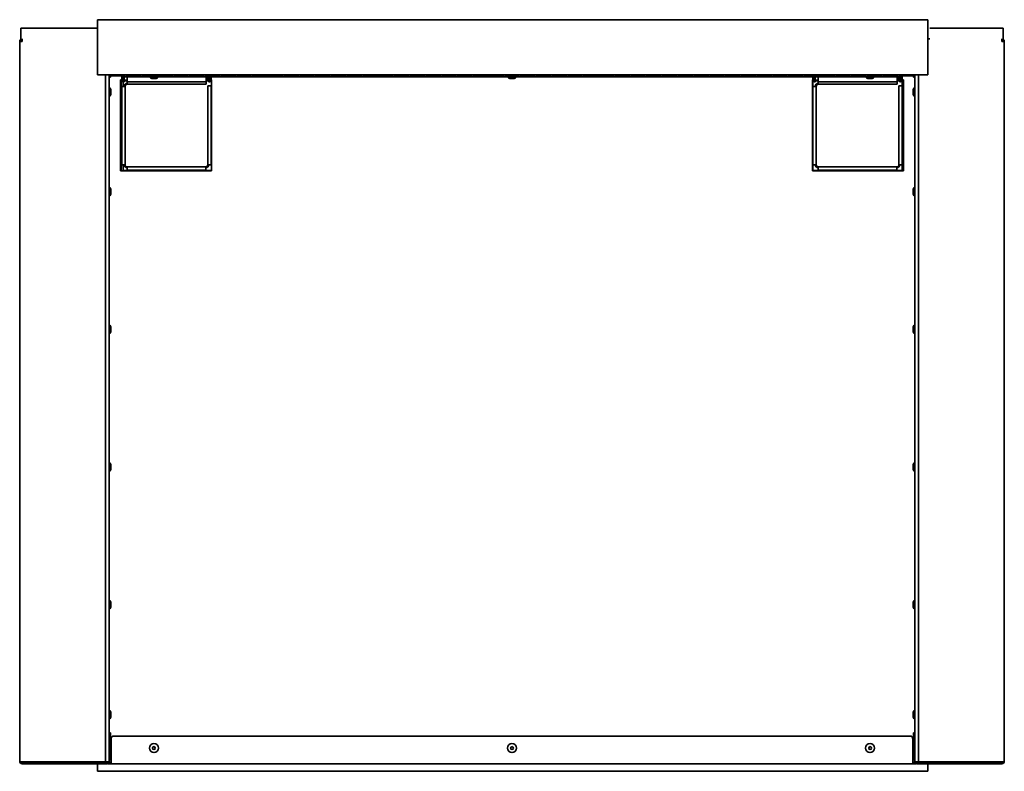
# Model space of a CAD drawing. Extents: x -0.9 to 66, y 3.9 to 49.5.
# Tile 2 of 3: x -0.9 to 34.9, y 22.2 to 49.5. Entities that reach past the tile are written whole.
import ezdxf

# ---------------------------------------------------------------- set-up
doc = ezdxf.new("R2010")
doc.units = 0
doc.header["$MEASUREMENT"] = 0

msp = doc.modelspace()

# ---------------------------------------------------------------- linework, layer by layer
at = {"color": 7, "lineweight": 35}
for p, q in [((32.101, 49.461), (1.951, 49.461)), ((1.951, 49.461), (1.951, 47.461)), ((32.101, 49.461), (32.101, 47.461)), ((1.163, 49.156), (-0.837, 49.156)), ((-0.837, 49.156), (-0.837, 48.674)), ((1.951, 49.156), (0.026, 49.156)), ((34.176, 49.156), (32.176, 49.156)), ((34.84, 49.156), (32.84, 49.156)), ((34.84, 49.156), (34.84, 48.674)), ((-0.873, 48.674), (-0.873, 22.523)), ((-0.873, 48.674), (-0.787, 48.674)), ((-0.787, 48.674), (-0.78, 48.76)), ((32.101, 48.76), (32.176, 48.76)), ((34.79, 48.674), (34.783, 48.76)), ((34.875, 48.674), (34.79, 48.674)), ((34.875, 48.674), (34.875, 22.523)), ((32.101, 47.461), (1.951, 47.461)), ((2.242, 22.5), (2.242, 47.461)), ((2.376, 47.461), (2.376, 22.5)), ((2.426, 47.375), (2.376, 47.368)), ((2.426, 47.375), (2.376, 47.371)), ((2.945, 47.461), (2.426, 47.461)), ((2.426, 47.461), (2.426, 47.425)), ((2.945, 47.425), (2.426, 47.425)), ((2.426, 47.375), (2.426, 47.425)), ((2.834, 47.275), (2.79, 47.275)), ((2.79, 47.275), (2.79, 43.975)), ((2.834, 47.265), (2.806, 47.265)), ((2.806, 47.265), (2.806, 43.975)), ((2.834, 47.425), (2.834, 47.263)), ((2.87, 47.425), (2.87, 47.263)), ((2.92, 47.275), (2.87, 47.275)), ((2.92, 47.265), (2.87, 47.265)), ((2.881, 47.204), (2.881, 47.04)), ((2.92, 47.263), (2.92, 47.425)), ((3.031, 47.263), (2.92, 47.263)), ((2.945, 47.389), (2.945, 47.461)), ((2.945, 47.389), (31.057, 47.389)), ((3.031, 47.235), (2.949, 47.235)), ((3.016, 47.461), (3.016, 47.409)), ((3.016, 47.458), (3.517, 47.458)), ((3.517, 47.432), (3.016, 47.432)), ((3.517, 47.409), (3.016, 47.409)), ((3.031, 47.263), (3.031, 47.389)), ((3.031, 47.263), (3.031, 47.202)), ((3.031, 47.205), (3.031, 47.115)), ((5.881, 47.202), (3.031, 47.202)), ((3.031, 47.202), (5.894, 47.202)), ((3.517, 47.409), (3.517, 47.461)), ((3.588, 47.461), (3.588, 47.409)), ((3.588, 47.458), (4.089, 47.458)), ((4.089, 47.432), (3.588, 47.432)), ((4.089, 47.409), (3.588, 47.409)), ((3.837, 47.389), (3.872, 47.389)), ((3.837, 47.389), (3.837, 47.382)), ((3.837, 47.382), (3.872, 47.382)), ((3.872, 47.389), (4.165, 47.389)), ((3.872, 47.382), (4.165, 47.382)), ((3.951, 47.324), (4.04, 47.324)), ((3.962, 47.324), (4.051, 47.324)), ((4.089, 47.409), (4.089, 47.461)), ((4.16, 47.461), (4.16, 47.409)), ((4.16, 47.458), (4.661, 47.458)), ((4.661, 47.432), (4.16, 47.432)), ((4.661, 47.409), (4.16, 47.409)), ((4.165, 47.389), (4.165, 47.382)), ((4.661, 47.409), (4.661, 47.461)), ((4.733, 47.461), (4.733, 47.409)), ((4.733, 47.458), (5.234, 47.458)), ((5.234, 47.432), (4.733, 47.432)), ((5.234, 47.409), (4.733, 47.409)), ((5.234, 47.409), (5.234, 47.461)), ((5.305, 47.461), (5.305, 47.409)), ((5.305, 47.458), (5.806, 47.458)), ((5.806, 47.432), (5.305, 47.432)), ((5.806, 47.409), (5.305, 47.409)), ((5.806, 47.409), (5.806, 47.461)), ((5.877, 47.461), (5.877, 47.409)), ((5.877, 47.458), (6.378, 47.458)), ((6.378, 47.432), (5.877, 47.432)), ((6.378, 47.409), (5.877, 47.409)), ((5.894, 47.389), (5.894, 47.263)), ((5.956, 47.263), (5.894, 47.263)), ((5.894, 47.202), (5.894, 47.263)), ((5.963, 47.235), (5.894, 47.235)), ((5.894, 47.115), (5.894, 47.202)), ((5.956, 47.263), (5.956, 47.389)), ((5.992, 47.263), (5.992, 47.389)), ((6.042, 47.275), (5.992, 47.275)), ((6.042, 47.265), (5.992, 47.265)), ((6.042, 47.263), (6.042, 47.389)), ((6.09, 47.235), (6.071, 47.235)), ((6.078, 47.263), (6.078, 47.389)), ((6.09, 47.275), (6.078, 47.275)), ((6.09, 47.265), (6.078, 47.265)), ((6.09, 43.975), (6.09, 47.275)), ((6.378, 47.409), (6.378, 47.461)), ((6.45, 47.461), (6.45, 47.409)), ((6.45, 47.458), (6.951, 47.458)), ((6.951, 47.432), (6.45, 47.432)), ((6.951, 47.409), (6.45, 47.409)), ((6.951, 47.409), (6.951, 47.461)), ((7.022, 47.461), (7.022, 47.409)), ((7.022, 47.458), (7.523, 47.458)), ((7.523, 47.432), (7.022, 47.432)), ((7.523, 47.409), (7.022, 47.409)), ((7.523, 47.409), (7.523, 47.461)), ((7.594, 47.461), (7.594, 47.409)), ((7.594, 47.458), (8.095, 47.458)), ((8.095, 47.432), (7.594, 47.432)), ((8.095, 47.409), (7.594, 47.409)), ((8.095, 47.409), (8.095, 47.461)), ((8.166, 47.461), (8.166, 47.409)), ((8.166, 47.458), (8.667, 47.458)), ((8.667, 47.432), (8.166, 47.432)), ((8.667, 47.409), (8.166, 47.409)), ((8.667, 47.409), (8.667, 47.461)), ((8.739, 47.461), (8.739, 47.409)), ((8.739, 47.458), (9.24, 47.458)), ((9.24, 47.432), (8.739, 47.432)), ((9.24, 47.409), (8.739, 47.409)), ((9.24, 47.409), (9.24, 47.461)), ((9.311, 47.461), (9.311, 47.409)), ((9.311, 47.458), (9.812, 47.458)), ((9.812, 47.432), (9.311, 47.432)), ((9.812, 47.409), (9.311, 47.409)), ((9.812, 47.409), (9.812, 47.461)), ((9.883, 47.461), (9.883, 47.409)), ((9.883, 47.458), (10.384, 47.458)), ((10.384, 47.432), (9.883, 47.432)), ((10.384, 47.409), (9.883, 47.409)), ((10.384, 47.409), (10.384, 47.461)), ((10.455, 47.461), (10.455, 47.409)), ((10.455, 47.458), (10.956, 47.458)), ((10.956, 47.432), (10.455, 47.432)), ((10.956, 47.409), (10.455, 47.409)), ((10.956, 47.409), (10.956, 47.461)), ((11.028, 47.461), (11.028, 47.409)), ((11.028, 47.458), (11.529, 47.458)), ((11.529, 47.432), (11.028, 47.432)), ((11.529, 47.409), (11.028, 47.409)), ((11.529, 47.409), (11.529, 47.461)), ((11.6, 47.461), (11.6, 47.409)), ((11.6, 47.458), (12.101, 47.458)), ((12.101, 47.432), (11.6, 47.432)), ((12.101, 47.409), (11.6, 47.409)), ((12.101, 47.409), (12.101, 47.461)), ((12.172, 47.461), (12.172, 47.409)), ((12.172, 47.458), (12.673, 47.458)), ((12.673, 47.432), (12.172, 47.432)), ((12.673, 47.409), (12.172, 47.409)), ((12.673, 47.409), (12.673, 47.461)), ((12.744, 47.461), (12.744, 47.409)), ((12.744, 47.458), (13.245, 47.458)), ((13.245, 47.432), (12.744, 47.432)), ((13.245, 47.409), (12.744, 47.409)), ((13.245, 47.409), (13.245, 47.461)), ((13.317, 47.461), (13.317, 47.409)), ((13.317, 47.458), (13.818, 47.458)), ((13.818, 47.432), (13.317, 47.432)), ((13.818, 47.409), (13.317, 47.409)), ((13.818, 47.409), (13.818, 47.461)), ((13.889, 47.461), (13.889, 47.409)), ((13.889, 47.458), (14.39, 47.458)), ((14.39, 47.432), (13.889, 47.432)), ((14.39, 47.409), (13.889, 47.409)), ((14.39, 47.409), (14.39, 47.461)), ((14.461, 47.461), (14.461, 47.409)), ((14.461, 47.458), (14.962, 47.458)), ((14.962, 47.432), (14.461, 47.432)), ((14.962, 47.409), (14.461, 47.409)), ((14.962, 47.409), (14.962, 47.461)), ((15.033, 47.461), (15.033, 47.409)), ((15.033, 47.458), (15.534, 47.458)), ((15.534, 47.432), (15.033, 47.432)), ((15.534, 47.409), (15.033, 47.409)), ((15.534, 47.409), (15.534, 47.461)), ((15.606, 47.461), (15.606, 47.409)), ((15.606, 47.458), (16.107, 47.458)), ((16.107, 47.432), (15.606, 47.432)), ((16.107, 47.409), (15.606, 47.409)), ((16.107, 47.409), (16.107, 47.461)), ((16.178, 47.461), (16.178, 47.409)), ((16.178, 47.458), (16.679, 47.458)), ((16.679, 47.432), (16.178, 47.432)), ((16.679, 47.409), (16.178, 47.409)), ((16.679, 47.409), (16.679, 47.461)), ((16.75, 47.461), (16.75, 47.409)), ((16.75, 47.458), (17.251, 47.458)), ((17.251, 47.432), (16.75, 47.432)), ((17.251, 47.409), (16.75, 47.409)), ((16.837, 47.389), (17.165, 47.389)), ((16.837, 47.389), (16.837, 47.382)), ((16.837, 47.382), (17.165, 47.382)), ((16.951, 47.324), (17.051, 47.324)), ((16.951, 47.324), (17.051, 47.324)), ((17.165, 47.389), (17.165, 47.382)), ((17.251, 47.409), (17.251, 47.461)), ((17.322, 47.461), (17.322, 47.409)), ((17.322, 47.458), (17.823, 47.458)), ((17.823, 47.432), (17.322, 47.432)), ((17.823, 47.409), (17.322, 47.409)), ((17.823, 47.409), (17.823, 47.461)), ((17.895, 47.461), (17.895, 47.409)), ((17.895, 47.458), (18.396, 47.458)), ((18.396, 47.432), (17.895, 47.432)), ((18.396, 47.409), (17.895, 47.409)), ((18.396, 47.409), (18.396, 47.461)), ((18.467, 47.461), (18.467, 47.409)), ((18.467, 47.458), (18.968, 47.458)), ((18.968, 47.432), (18.467, 47.432)), ((18.968, 47.409), (18.467, 47.409)), ((18.968, 47.409), (18.968, 47.461)), ((19.039, 47.461), (19.039, 47.409)), ((19.039, 47.458), (19.54, 47.458)), ((19.54, 47.432), (19.039, 47.432)), ((19.54, 47.409), (19.039, 47.409)), ((19.54, 47.409), (19.54, 47.461)), ((19.611, 47.461), (19.611, 47.409)), ((19.611, 47.458), (20.112, 47.458)), ((20.112, 47.432), (19.611, 47.432)), ((20.112, 47.409), (19.611, 47.409)), ((20.112, 47.409), (20.112, 47.461)), ((20.184, 47.461), (20.184, 47.409)), ((20.184, 47.458), (20.685, 47.458)), ((20.685, 47.432), (20.184, 47.432)), ((20.685, 47.409), (20.184, 47.409)), ((20.685, 47.409), (20.685, 47.461)), ((20.756, 47.461), (20.756, 47.409)), ((20.756, 47.458), (21.257, 47.458)), ((21.257, 47.432), (20.756, 47.432)), ((21.257, 47.409), (20.756, 47.409)), ((21.257, 47.409), (21.257, 47.461)), ((21.328, 47.461), (21.328, 47.409)), ((21.328, 47.458), (21.829, 47.458)), ((21.829, 47.432), (21.328, 47.432)), ((21.829, 47.409), (21.328, 47.409)), ((21.829, 47.409), (21.829, 47.461)), ((21.901, 47.461), (21.901, 47.409)), ((21.901, 47.458), (22.402, 47.458)), ((22.402, 47.432), (21.901, 47.432)), ((22.402, 47.409), (21.901, 47.409)), ((22.402, 47.409), (22.402, 47.461)), ((22.473, 47.461), (22.473, 47.409)), ((22.473, 47.458), (22.974, 47.458)), ((22.974, 47.432), (22.473, 47.432)), ((22.974, 47.409), (22.473, 47.409)), ((22.974, 47.409), (22.974, 47.461)), ((23.045, 47.461), (23.045, 47.409)), ((23.045, 47.458), (23.546, 47.458)), ((23.546, 47.432), (23.045, 47.432)), ((23.546, 47.409), (23.045, 47.409)), ((23.546, 47.409), (23.546, 47.461)), ((23.617, 47.461), (23.617, 47.409)), ((23.617, 47.458), (24.118, 47.458)), ((24.118, 47.432), (23.617, 47.432)), ((24.118, 47.409), (23.617, 47.409)), ((24.118, 47.409), (24.118, 47.461)), ((24.19, 47.461), (24.19, 47.409)), ((24.19, 47.458), (24.691, 47.458)), ((24.691, 47.432), (24.19, 47.432)), ((24.691, 47.409), (24.19, 47.409)), ((24.691, 47.409), (24.691, 47.461)), ((24.762, 47.461), (24.762, 47.409)), ((24.762, 47.458), (25.263, 47.458)), ((25.263, 47.432), (24.762, 47.432)), ((25.263, 47.409), (24.762, 47.409)), ((25.263, 47.409), (25.263, 47.461)), ((25.334, 47.461), (25.334, 47.409)), ((25.334, 47.458), (25.835, 47.458)), ((25.835, 47.432), (25.334, 47.432)), ((25.835, 47.409), (25.334, 47.409)), ((25.835, 47.409), (25.835, 47.461)), ((25.906, 47.461), (25.906, 47.409)), ((25.906, 47.458), (26.407, 47.458)), ((26.407, 47.432), (25.906, 47.432)), ((26.407, 47.409), (25.906, 47.409)), ((26.407, 47.409), (26.407, 47.461)), ((26.479, 47.461), (26.479, 47.409)), ((26.479, 47.458), (26.98, 47.458)), ((26.98, 47.432), (26.479, 47.432)), ((26.98, 47.409), (26.479, 47.409)), ((26.98, 47.409), (26.98, 47.461)), ((27.051, 47.461), (27.051, 47.409)), ((27.051, 47.458), (27.552, 47.458)), ((27.552, 47.432), (27.051, 47.432)), ((27.552, 47.409), (27.051, 47.409)), ((27.552, 47.409), (27.552, 47.461)), ((27.623, 47.461), (27.623, 47.409)), ((27.623, 47.458), (28.124, 47.458)), ((28.124, 47.432), (27.623, 47.432)), ((28.124, 47.409), (27.623, 47.409)), ((27.912, 47.275), (27.912, 43.975)), ((27.924, 47.275), (27.912, 47.275)), ((27.924, 47.265), (27.912, 47.265)), ((27.931, 47.235), (27.921, 47.235)), ((27.921, 47.235), (27.921, 47.04)), ((27.924, 47.389), (27.924, 47.263)), ((27.96, 47.389), (27.96, 47.263)), ((28.01, 47.275), (27.96, 47.275)), ((28.01, 47.265), (27.96, 47.265)), ((28.01, 47.263), (28.01, 47.389)), ((28.121, 47.263), (28.01, 47.263)), ((28.121, 47.235), (28.039, 47.235)), ((28.121, 47.263), (28.121, 47.389)), ((28.121, 47.263), (28.121, 47.202)), ((28.121, 47.205), (28.121, 47.115)), ((30.971, 47.202), (28.121, 47.202)), ((28.121, 47.202), (30.984, 47.202)), ((28.124, 47.409), (28.124, 47.461)), ((28.195, 47.461), (28.195, 47.409)), ((28.195, 47.458), (28.696, 47.458)), ((28.696, 47.432), (28.195, 47.432)), ((28.696, 47.409), (28.195, 47.409)), ((28.696, 47.409), (28.696, 47.461)), ((28.768, 47.461), (28.768, 47.409)), ((28.768, 47.458), (29.269, 47.458)), ((29.269, 47.432), (28.768, 47.432)), ((29.269, 47.409), (28.768, 47.409)), ((29.269, 47.409), (29.269, 47.461)), ((29.34, 47.461), (29.34, 47.409)), ((29.34, 47.458), (29.841, 47.458)), ((29.841, 47.432), (29.34, 47.432)), ((29.841, 47.409), (29.34, 47.409)), ((29.837, 47.389), (30.165, 47.389)), ((29.837, 47.389), (29.837, 47.382)), ((29.837, 47.382), (30.165, 47.382)), ((29.841, 47.409), (29.841, 47.461)), ((29.912, 47.461), (29.912, 47.409)), ((29.912, 47.458), (30.413, 47.458)), ((30.413, 47.432), (29.912, 47.432)), ((30.413, 47.409), (29.912, 47.409)), ((29.951, 47.324), (30.051, 47.324)), ((29.951, 47.324), (30.051, 47.324)), ((30.165, 47.389), (30.165, 47.382)), ((30.413, 47.409), (30.413, 47.461)), ((30.484, 47.461), (30.484, 47.409)), ((30.484, 47.458), (30.985, 47.458)), ((30.985, 47.432), (30.484, 47.432)), ((30.985, 47.409), (30.484, 47.409)), ((30.984, 47.389), (30.984, 47.263)), ((31.046, 47.263), (30.984, 47.263)), ((30.984, 47.202), (30.984, 47.263)), ((31.053, 47.235), (30.984, 47.235)), ((30.984, 47.115), (30.984, 47.202)), ((30.985, 47.409), (30.985, 47.461)), ((31.046, 47.263), (31.046, 47.389)), ((31.057, 47.389), (31.057, 47.461)), ((31.576, 47.461), (31.057, 47.461)), ((31.576, 47.425), (31.057, 47.425)), ((31.082, 47.263), (31.082, 47.425)), ((31.132, 47.275), (31.082, 47.275)), ((31.132, 47.265), (31.082, 47.265)), ((31.132, 47.263), (31.132, 47.425)), ((31.171, 47.235), (31.161, 47.235)), ((31.168, 47.263), (31.168, 47.425)), ((31.212, 47.275), (31.168, 47.275)), ((31.196, 47.265), (31.168, 47.265)), ((31.171, 47.053), (31.171, 47.235)), ((31.196, 43.975), (31.196, 47.265)), ((31.212, 43.975), (31.212, 47.275)), ((31.576, 47.461), (31.576, 47.425)), ((31.576, 47.375), (31.576, 47.425)), ((31.576, 47.375), (31.626, 47.371)), ((31.576, 47.375), (31.626, 47.368)), ((31.626, 47.461), (31.626, 22.5)), ((31.76, 22.5), (31.76, 47.461)), ((2.376, 46.996), (2.383, 46.996)), ((2.383, 46.668), (2.383, 46.996)), ((2.441, 46.782), (2.441, 46.882)), ((2.834, 47.04), (2.806, 47.04)), ((2.956, 47.04), (2.834, 47.04)), ((2.834, 47.04), (2.834, 44.19)), ((2.956, 44.19), (2.956, 47.04)), ((3.031, 47.115), (5.894, 47.115)), ((5.956, 47.053), (5.956, 44.19)), ((6.078, 47.053), (5.956, 47.053)), ((6.09, 47.053), (6.078, 47.053)), ((6.078, 44.19), (6.078, 47.053)), ((27.924, 47.04), (27.912, 47.04)), ((28.046, 47.04), (27.924, 47.04)), ((27.924, 47.04), (27.924, 44.19)), ((28.046, 44.19), (28.046, 47.04)), ((28.121, 47.115), (30.984, 47.115)), ((31.046, 47.053), (31.046, 44.19)), ((31.168, 47.053), (31.046, 47.053)), ((31.196, 47.053), (31.168, 47.053)), ((31.168, 44.19), (31.168, 47.053)), ((31.561, 46.882), (31.561, 46.799)), ((31.561, 46.882), (31.561, 46.782)), ((31.561, 46.882), (31.561, 46.782)), ((31.561, 46.865), (31.561, 46.782)), ((31.626, 46.996), (31.619, 46.996)), ((31.619, 46.996), (31.619, 46.668)), ((2.376, 46.668), (2.383, 46.668)), ((2.376, 46.668), (2.383, 46.668)), ((2.376, 46.668), (2.383, 46.668)), ((31.626, 46.668), (31.619, 46.668)), ((31.626, 46.668), (31.619, 46.668)), ((2.79, 43.975), (6.09, 43.975)), ((2.806, 44.19), (2.834, 44.19)), ((2.834, 44.19), (2.956, 44.19)), ((2.881, 44.19), (2.881, 43.985)), ((2.881, 43.985), (3.031, 43.985)), ((5.881, 44.115), (3.031, 44.115)), ((3.031, 44.115), (3.031, 43.993)), ((3.031, 43.993), (5.881, 43.993)), ((3.031, 43.993), (3.031, 43.975)), ((5.881, 44.115), (5.881, 43.993)), ((5.881, 43.975), (5.881, 43.993)), ((5.881, 43.985), (6.09, 43.985)), ((5.956, 44.19), (6.078, 44.19)), ((6.078, 44.19), (6.09, 44.19)), ((27.912, 44.19), (27.924, 44.19)), ((27.912, 43.975), (31.212, 43.975)), ((27.921, 44.19), (27.921, 43.985)), ((27.921, 43.985), (28.121, 43.985)), ((27.924, 44.19), (28.046, 44.19)), ((30.971, 44.115), (28.121, 44.115)), ((28.121, 44.115), (28.121, 43.993)), ((28.121, 43.993), (30.971, 43.993)), ((28.121, 43.993), (28.121, 43.975)), ((30.971, 44.115), (30.971, 43.993)), ((30.971, 43.975), (30.971, 43.993)), ((30.971, 43.985), (31.171, 43.985)), ((31.046, 44.19), (31.168, 44.19)), ((31.168, 44.19), (31.196, 44.19)), ((31.171, 43.985), (31.171, 44.19)), ((2.376, 43.382), (2.383, 43.382)), ((2.383, 43.054), (2.383, 43.382)), ((2.441, 43.168), (2.441, 43.268)), ((31.561, 43.268), (31.561, 43.168)), ((31.561, 43.268), (31.561, 43.168)), ((31.626, 43.382), (31.619, 43.382)), ((31.619, 43.382), (31.619, 43.054)), ((2.376, 43.054), (2.383, 43.054)), ((31.626, 43.054), (31.619, 43.054)), ((2.376, 38.382), (2.383, 38.382)), ((2.383, 38.054), (2.383, 38.382)), ((2.441, 38.168), (2.441, 38.268)), ((31.561, 38.268), (31.561, 38.168)), ((31.561, 38.268), (31.561, 38.168)), ((31.626, 38.382), (31.619, 38.382)), ((31.619, 38.382), (31.619, 38.054)), ((2.376, 38.054), (2.383, 38.054)), ((31.626, 38.054), (31.619, 38.054)), ((2.376, 33.382), (2.383, 33.382)), ((2.383, 33.054), (2.383, 33.382)), ((2.441, 33.168), (2.441, 33.268)), ((31.561, 33.268), (31.561, 33.168)), ((31.561, 33.268), (31.561, 33.168)), ((31.626, 33.382), (31.619, 33.382)), ((31.619, 33.382), (31.619, 33.054)), ((2.376, 33.054), (2.383, 33.054)), ((31.626, 33.054), (31.619, 33.054)), ((2.376, 28.382), (2.383, 28.382)), ((2.383, 28.054), (2.383, 28.382)), ((2.441, 28.168), (2.441, 28.268)), ((31.561, 28.268), (31.561, 28.168)), ((31.561, 28.268), (31.561, 28.168)), ((31.626, 28.382), (31.619, 28.382)), ((31.619, 28.382), (31.619, 28.054)), ((2.376, 28.054), (2.383, 28.054)), ((31.626, 28.054), (31.619, 28.054)), ((2.376, 24.382), (2.383, 24.382)), ((2.383, 24.111), (2.383, 24.382)), ((31.619, 24.382), (31.619, 24.326)), ((31.626, 24.382), (31.619, 24.382)), ((31.619, 24.326), (31.619, 24.054)), ((2.376, 24.054), (2.383, 24.054)), ((2.383, 24.054), (2.383, 24.111)), ((2.441, 24.185), (2.441, 24.268)), ((2.441, 24.168), (2.441, 24.185)), ((31.561, 24.268), (31.561, 24.185)), ((31.561, 24.251), (31.561, 24.168)), ((31.626, 24.054), (31.619, 24.054)), ((2.426, 23.559), (2.376, 23.559)), ((2.426, 23.173), (2.426, 23.559)), ((2.446, 22.523), (2.446, 23.341)), ((2.546, 23.441), (31.456, 23.441)), ((31.556, 23.341), (31.556, 22.523)), ((31.576, 23.173), (31.576, 23.559)), ((31.576, 23.559), (31.626, 23.559)), ((31.612, 23.273), (31.576, 23.273)), ((31.612, 23.273), (31.626, 23.273)), ((2.376, 23.229), (2.383, 23.229)), ((2.376, 22.901), (2.383, 22.901)), ((2.376, 22.901), (2.383, 22.901)), ((2.376, 22.901), (2.383, 22.901)), ((2.383, 22.901), (2.383, 23.229)), ((2.426, 22.645), (2.426, 22.957)), ((2.441, 23.015), (2.441, 23.115)), ((31.561, 23.115), (31.561, 23.015)), ((31.561, 23.115), (31.561, 23.015)), ((31.561, 23.115), (31.561, 23.032)), ((31.561, 23.098), (31.561, 23.015)), ((31.576, 22.645), (31.576, 22.958)), ((31.626, 23.229), (31.619, 23.229)), ((31.619, 23.229), (31.619, 22.901)), ((31.626, 22.901), (31.619, 22.901)), ((31.626, 22.901), (31.619, 22.901)), ((2.426, 22.645), (2.426, 22.559)), ((2.426, 22.559), (2.446, 22.559)), ((2.446, 22.438), (2.446, 22.523)), ((31.556, 22.559), (31.576, 22.559)), ((31.556, 22.523), (31.556, 22.438)), ((31.576, 22.559), (31.576, 22.645)), ((-0.837, 22.509), (-0.837, 22.473)), ((1.163, 22.473), (-0.837, 22.473)), ((-0.787, 22.5), (2.192, 22.5)), ((-0.787, 22.437), (-0.787, 22.473)), ((-0.787, 22.473), (2.29, 22.473)), ((-0.787, 22.437), (2.29, 22.437)), ((0.026, 22.5), (0.026, 22.473)), ((2.026, 22.473), (0.026, 22.473)), ((1.163, 22.5), (1.163, 22.473)), ((1.951, 22.161), (1.951, 22.437)), ((2.026, 22.5), (2.026, 22.473)), ((2.334, 22.499), (2.026, 22.499)), ((2.192, 22.5), (2.242, 22.5)), ((2.376, 22.5), (2.242, 22.5)), ((2.321, 22.438), (2.321, 22.443)), ((2.321, 22.438), (2.446, 22.438)), ((2.361, 22.473), (2.446, 22.473)), ((2.446, 22.499), (2.373, 22.499)), ((2.446, 22.438), (31.556, 22.438)), ((31.629, 22.499), (31.556, 22.499)), ((31.556, 22.473), (31.642, 22.473)), ((31.556, 22.438), (31.681, 22.438)), ((31.626, 22.5), (31.76, 22.5)), ((32.176, 22.499), (31.668, 22.499)), ((31.681, 22.443), (31.681, 22.438)), ((34.79, 22.473), (31.712, 22.473)), ((34.79, 22.437), (31.712, 22.437)), ((31.76, 22.5), (31.81, 22.5)), ((34.79, 22.5), (31.81, 22.5)), ((32.101, 22.161), (32.101, 22.437)), ((32.176, 22.5), (32.176, 22.473)), ((34.176, 22.473), (32.176, 22.473)), ((32.84, 22.5), (32.84, 22.473)), ((34.84, 22.473), (32.84, 22.473)), ((34.176, 22.5), (34.176, 22.473)), ((34.79, 22.437), (34.79, 22.473)), ((34.84, 22.509), (34.84, 22.473)), ((32.101, 22.161), (1.951, 22.161))]:
    msp.add_line(p, q, dxfattribs=at)
for points in [[(-0.873, 22.523), (-0.873, 22.522), (-0.873, 22.521), (-0.871, 22.52), (-0.867, 22.517), (-0.858, 22.514), (-0.835, 22.509), (-0.787, 22.5)], [(34.875, 22.523), (34.875, 22.522), (34.875, 22.521), (34.874, 22.52), (34.87, 22.517), (34.861, 22.514), (34.837, 22.509), (34.79, 22.5)]]:
    msp.add_lwpolyline(points, dxfattribs=at)
for centre, radius in [((4.001, 23.007), 0.164), ((4.001, 23.007), 0.05), ((17.001, 23.007), 0.164), ((17.001, 23.007), 0.05), ((30.001, 23.007), 0.164), ((30.001, 23.007), 0.05)]:
    msp.add_circle(centre, radius, dxfattribs=at)
for centre, radius, start, end in [((-0.787, 48.674), 0.0859, 125.5964, 180), ((34.79, 48.674), 0.0859, 0, 54.4036), ((2.426, 47.375), 0.0859, 90, 125.4323), ((2.426, 47.375), 0.05, 90, 174.8788), ((2.895, 47.263), 0.0609, 180, 360), ((2.895, 47.263), 0.025, 180, 360), ((3.962, 47.488), 0.164, 220.2014, 266.1607), ((4.04, 47.488), 0.164, 273.8393, 319.7986), ((6.017, 47.263), 0.0609, 180, 360), ((6.017, 47.263), 0.025, 180, 360), ((16.962, 47.488), 0.164, 220.2014, 266.1607), ((17.04, 47.488), 0.164, 273.8393, 319.7986), ((27.985, 47.263), 0.0609, 180, 360), ((27.985, 47.263), 0.025, 180, 360), ((29.962, 47.488), 0.164, 220.2014, 266.1607), ((30.04, 47.488), 0.164, 273.8393, 319.7986), ((31.107, 47.263), 0.0609, 180, 360), ((31.107, 47.263), 0.025, 180, 360), ((31.576, 47.375), 0.0859, 54.4033, 90), ((31.576, 47.375), 0.05, 0, 90), ((2.277, 46.871), 0.164, 3.8393, 49.7986), ((3.031, 47.04), 0.111, 90, 180), ((3.031, 47.04), 0.075, 90, 180), ((28.121, 47.04), 0.111, 90, 180), ((28.121, 47.04), 0.075, 90, 180), ((31.725, 46.871), 0.164, 130.2014, 176.1607), ((31.725, 46.871), 0.164, 130.2014, 176.1607), ((2.277, 46.793), 0.164, 310.2014, 356.1607), ((31.725, 46.793), 0.164, 183.8393, 229.7986), ((31.725, 46.793), 0.164, 183.8393, 229.7986), ((3.031, 44.19), 0.111, 180, 270), ((3.031, 44.19), 0.075, 180, 270), ((5.881, 44.19), 0.111, 270, 360), ((5.881, 44.19), 0.075, 270, 360), ((28.121, 44.19), 0.111, 180, 270), ((28.121, 44.19), 0.075, 180, 270), ((30.971, 44.19), 0.111, 270, 360), ((30.971, 44.19), 0.075, 270, 360), ((2.277, 43.257), 0.164, 3.8393, 49.7986), ((31.725, 43.257), 0.164, 130.2014, 176.1607), ((2.277, 43.179), 0.164, 310.2014, 356.1607), ((31.725, 43.179), 0.164, 183.8393, 229.7986), ((2.277, 38.257), 0.164, 3.8393, 49.7986), ((31.725, 38.257), 0.164, 130.2014, 176.1607), ((2.277, 38.179), 0.164, 310.2014, 356.1607), ((31.725, 38.179), 0.164, 183.8393, 229.7986), ((2.277, 33.257), 0.164, 3.8393, 49.7986), ((31.725, 33.257), 0.164, 130.2014, 176.1607), ((2.277, 33.179), 0.164, 310.2014, 356.1607), ((31.725, 33.179), 0.164, 183.8393, 229.7986), ((2.277, 28.257), 0.164, 3.8393, 49.7986), ((31.725, 28.257), 0.164, 130.2014, 176.1607), ((2.277, 28.179), 0.164, 310.2014, 356.1607), ((31.725, 28.179), 0.164, 183.8393, 229.7986), ((2.277, 24.257), 0.164, 3.8393, 49.7986), ((31.725, 24.257), 0.164, 130.2014, 176.1607), ((2.277, 24.179), 0.164, 310.2014, 356.1607), ((31.725, 24.179), 0.164, 183.8393, 229.7986), ((2.546, 23.341), 0.1, 90, 180), ((31.456, 23.341), 0.1, 0, 90), ((2.277, 23.104), 0.164, 3.8393, 49.7986), ((2.277, 23.026), 0.164, 310.2014, 356.1607), ((31.725, 23.104), 0.164, 130.2014, 176.1607), ((31.725, 23.104), 0.164, 130.2014, 176.1607), ((31.725, 23.026), 0.164, 183.8393, 229.7986), ((31.725, 23.026), 0.164, 183.8393, 229.7986), ((-0.787, 22.523), 0.0859, 180, 270), ((34.79, 22.523), 0.0859, 270, 360), ((2.29, 22.523), 0.05, 270, 333.6275), ((2.29, 22.523), 0.0859, 270, 345.0151), ((31.712, 22.523), 0.0859, 194.9849, 270), ((31.712, 22.523), 0.05, 206.3725, 270)]:
    msp.add_arc(centre, radius, start, end, dxfattribs=at)

doc.saveas('drawing.dxf')
